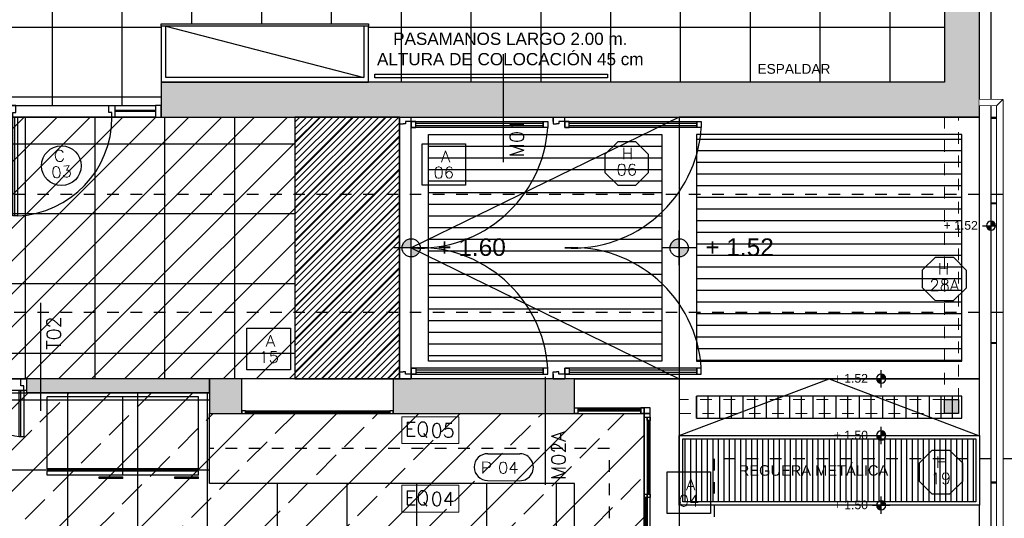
# Model space of a CAD drawing. Header units: metres. Extents: x -4243 to 4656, y 1445 to 4258.
# Tile 23 of 42: x 4487.85 to 4496.31, y 1571.44 to 1575.73. Entities that reach past the tile are written whole.
import ezdxf
from ezdxf.enums import TextEntityAlignment as Align

# ---------------------------------------------------------------- set-up
doc = ezdxf.new("R2010")
doc.units = ezdxf.units.M
doc.header["$LTSCALE"] = 0.3
doc.set_wipeout_variables(frame=1)
for name, pattern in [('ACAD_ISO12W100', [21, 12, -3, 0, -3, 0, -3]), ('DASHDOT', [1, 0.5, -0.25, 0, -0.25]), ('HIDDEN', [9.525, 6.35, -3.175]), ('RAYITAS', [0.375, 0.25, -0.125])]:
    doc.linetypes.add(name, pattern=pattern)
for name, color, linetype in [('0 notas JP', 4, 'Continuous'), ('A ALUMINIO', 4, 'Continuous'), ('A CARPINTERIA', 4, 'Continuous'), ('A CIELORRASO', 42, 'Continuous'), ('A EQUIPAMIENTO', 4, 'Continuous'), ('A HATCH MURO ALB', 252, 'Continuous'), ('A HATCH TABIQUE', 254, 'Continuous'), ('A HERRERÍA', 4, 'Continuous'), ('A HORMIGON', 6, 'Continuous'), ('A MURO', 1, 'Continuous'), ('A MURO VISTO', 2, 'Continuous'), ('A PAVIMENTO', 253, 'Continuous'), ('A PROYEECIÓN CUBIERTA', 242, 'Continuous'), ('A TABIQUE', 2, 'Continuous'), ('MURO_CONTENCIÓN', 2, 'Continuous'), ('TXT', 3, 'Continuous'), ('TXT 1.100', 3, 'Continuous'), ('TXT PLANILLAS', 3, 'Continuous'), ('TXT TERMINACIONES', 3, 'Continuous')]:
    doc.layers.add(name, color=color, linetype=linetype)
doc.layers.add('04 gris', color=252, linetype='Continuous', lineweight=13)
doc.styles.add('arial', font='arial.ttf')
doc.styles.add('atributo', font='romans.shx', dxfattribs={"height": 0.12})
doc.styles.add('ROMANS', font='romans', dxfattribs={"height": 2})
doc.styles.get("Standard").update_dxf_attribs({"font": 'arial.ttf'})
doc.styles.add('Tahoma', font='tahoma.ttf')
doc.styles.add('TXT-ANOT', font='arial.ttf')

# ---------------------------------------------------------------- blocks, each defined once
blk = doc.blocks.new('A04')
for p, q in [((0, -3.4, -10), (0, 0, -10)), ((0.025, -2.016, -10), (0.025, -0.03, -10)), ((0.05, 0, -10), (0.05, -3.4, -10)), ((0, -1.85, -10), (0, -3.4, -10)), ((0.025, -2.6907, -10), (0.025, -2.046, -10)), ((0.025, -3.37, -10), (0.025, -2.7075, -10)), ((-0.6, -3.4, -10), (0.05, -3.4, -10)), ((-0.6, -3.45, -10), (0, -3.45, -10)), ((-0.57, -3.425, -10), (-0.03, -3.425, -10)), ((0, -3.4, -10), (0, -3.45, -10)), ((0, -3.45, -10), (0, -3.4, -10)), ((0.05, -3.4, -10), (0.05, -3.45, -10))]:
    blk.add_line(p, q)
at = {"color": 8}
for p, q in [((0.0325, -0.692, -10), (0.0325, -0.06, -10)), ((0.0425, -0.692, -10), (0.0425, -0.06, -10)), ((0.0075, -1.354, -10), (0.0075, -0.722, -10)), ((0.0175, -1.354, -10), (0.0175, -0.722, -10)), ((0.0325, -2.016, -10), (0.0325, -1.384, -10)), ((0.0425, -2.016, -10), (0.0425, -1.384, -10)), ((0.0075, -2.678, -10), (0.0075, -2.046, -10)), ((0.0175, -2.678, -10), (0.0175, -2.046, -10)), ((0.0325, -3.34, -10), (0.0325, -2.708, -10)), ((0.0425, -3.34, -10), (0.0425, -2.708, -10)), ((-0.03, -3.4325, -10), (-0.57, -3.4325, -10)), ((-0.03, -3.4425, -10), (-0.57, -3.4425, -10))]:
    blk.add_line(p, q, dxfattribs=at)
at = {"elevation": -10}
blk.add_lwpolyline([(0, -3.4), (0, -3.4), (0, 0)], dxfattribs=at)
for points in [[(0.05, 0), (0.05, -0.03), (0, -0.03), (0, 0)], [(0.05, -0.03), (0.05, 0), (0, 0), (0, -0.03)], [(0.05, -0.03), (0.05, -0.06), (0.025, -0.06), (0.025, -0.03)], [(0.025, -0.692), (0.025, -0.722), (0, -0.722), (0, -0.692)], [(0.05, -0.692), (0.05, -0.722), (0.025, -0.722), (0.025, -0.692)], [(0.05, -0.722), (0.05, -0.692), (0.025, -0.692), (0.025, -0.722)], [(0.025, -1.384), (0.025, -1.354), (0, -1.354), (0, -1.384)], [(0.05, -1.384), (0.05, -1.354), (0.025, -1.354), (0.025, -1.384)], [(0.025, -2.016), (0.025, -2.046), (0, -2.046), (0, -2.016)], [(0.05, -2.046), (0.05, -2.016), (0.025, -2.016), (0.025, -2.046)], [(0.025, -2.708), (0.025, -2.678), (0, -2.678), (0, -2.708)], [(0.05, -2.708), (0.05, -2.678), (0.025, -2.678), (0.025, -2.708)], [(0.05, -3.37), (0.05, -3.4), (0, -3.4), (0, -3.37)], [(0.05, -3.37), (0.05, -3.34), (0.025, -3.34), (0.025, -3.37)], [(-0.6, -3.45), (-0.57, -3.45), (-0.57, -3.4), (-0.6, -3.4)], [(-0.03, -3.4), (0, -3.4), (0, -3.45), (-0.03, -3.45)], [(-0.03, -3.45), (0, -3.45), (0, -3.4), (-0.03, -3.4)], [(0, -3.4), (0.05, -3.4), (0.05, -3.45), (0, -3.45)]]:
    blk.add_lwpolyline(points, close=True, dxfattribs=at)
blk = doc.blocks.new('A18 p')
at = {"linetype": 'ByBlock'}
for p, q in [((0.03, 0.025), (1.27, 0.025)), ((0.03, 0), (1.27, 0))]:
    blk.add_line(p, q, dxfattribs=at)
at = {"color": 8, "linetype": 'ByBlock'}
for p, q in [((0.03, 0.0175), (1.27, 0.0175)), ((0.03, 0.0075), (1.27, 0.0075))]:
    blk.add_line(p, q, dxfattribs=at)
at = {"linetype": 'HIDDEN'}
for points in [[(0.03, 0), (0, 0), (0, 0.025), (0.03, 0.025)], [(1.3, 0), (1.27, 0), (1.27, 0.025), (1.3, 0.025)]]:
    blk.add_lwpolyline(points, close=True, dxfattribs=at)
blk = doc.blocks.new('A06')
for p, q in [((0, 2.2102), (0, 2.25)), ((0, 2.25), (0, 2.1902)), ((0, 2.25), (0.1, 2.25)), ((0.1, 2.2102), (0.1, 2.25)), ((0, 2.1902), (0.03, 2.1902)), ((1.2342, 2.1953), (0.1398, 2.1953)), ((1.2342, 2.1754), (0.1398, 2.1754)), ((0, 0.0598), (0.03, 0.0598)), ((0, 0), (0, 0.0598)), ((0, 0.0398), (0, 0)), ((0.1, 0.0398), (0.1, 0)), ((1.2342, 0.0746), (0.1398, 0.0746)), ((1.2342, 0.0547), (0.1398, 0.0547)), ((0, 0), (0.1, 0))]:
    blk.add_line(p, q)
for points in [[(0.1, 2.2102), (0.05, 2.2102), (0.05, 2.1902), (0.03, 2.1902)], [(0.1, 0.0398), (0.05, 0.0398), (0.05, 0.0598), (0.03, 0.0598)]]:
    blk.add_lwpolyline(points)
for points in [[(0.1, 2.1604), (0.1, 2.2102), (1.2342, 2.2102), (1.2342, 2.1604)], [(0.1, 2.2102), (0.1, 2.1604), (0.1398, 2.1604), (0.1398, 2.2102)], [(1.274, 2.2102), (1.274, 2.1604), (1.2342, 2.1604), (1.2342, 2.2102)], [(0.1, 0.0896), (0.1, 0.0398), (1.2342, 0.0398), (1.2342, 0.0896)], [(0.1, 0.0398), (0.1, 0.0896), (0.1398, 0.0896), (0.1398, 0.0398)], [(1.274, 0.0398), (1.274, 0.0896), (1.2342, 0.0896), (1.2342, 0.0398)]]:
    blk.add_lwpolyline(points, close=True)
for centre, start, end in [((0.1668, 2.2326), 266.55045, 356.27068), ((0.1668, 0.0174), 3.72932, 93.44955)]:
    blk.add_arc(centre, 1.1096, start, end)
blk = doc.blocks.new('C04')
for p, q in [((-0.037, 0), (-0.037, 0.85)), ((-1.25, 0), (-0.025, 0)), ((-0.9, -0.05), (-1.25, -0.05)), ((-0.9, -0.06), (-1.25, -0.06)), ((0, -0.1), (-1.25, -0.1))]:
    blk.add_line(p, q)
for points in [[(-0.065, 0), (-0.065, 0.85), (-0.025, 0.85), (-0.025, 0)], [(-1.3, -0.1), (-1.25, -0.1), (-1.25, 0), (-1.3, 0)]]:
    blk.add_lwpolyline(points, close=True)
for points in [[(-0.875, 0), (-0.875, -0.04), (-0.85, -0.04), (-0.85, -0.1), (-0.9, -0.1), (-0.9, 0), (-0.875, 0)], [(-0.025, 0), (-0.025, -0.04), (-0.05, -0.04), (-0.05, -0.1), (0, -0.1), (0, 0), (-0.025, 0)]]:
    blk.add_lwpolyline(points)
blk.add_arc((-0.0273, 0.0031), 0.8477, 92.39664, 180.20703)
blk = doc.blocks.new('C05 p')
at = {"layer": 'A CARPINTERIA'}
for p, q in [((0.037, 0.1), (0.037, 0.95)), ((1.247, 0.1), (1.247, 0.5)), ((1.3, 0.1), (0.025, 0.1)), ((0, 0), (1.3, 0))]:
    blk.add_line(p, q, dxfattribs=at)
for points in [[(0.065, 0.1), (0.065, 0.95), (0.025, 0.95), (0.025, 0.1)], [(1.275, 0.1), (1.275, 0.5), (1.235, 0.5), (1.235, 0.1)]]:
    blk.add_lwpolyline(points, close=True, dxfattribs=at)
for points in [[(0.025, 0.1), (0.025, 0.06), (0.05, 0.06), (0.05, 0), (0, 0), (0, 0.1), (0.025, 0.1)], [(1.275, 0.1), (1.275, 0.06), (1.25, 0.06), (1.25, 0), (1.3, 0), (1.3, 0.1), (1.275, 0.1)]]:
    blk.add_lwpolyline(points, dxfattribs=at)
for centre, radius, start, end in [((0.0273, 0.1031), 0.8477, 359.79297, 87.60336), ((1.2791, 0.0983), 0.4041, 96.26735, 179.75877)]:
    blk.add_arc(centre, radius, start, end, dxfattribs=at)
blk = doc.blocks.new('E HELADERA')
at = {"linetype": 'Continuous'}
for p, q in [((1061.5272, 765.9498), (1061.5272, 765.9355)), ((1061.5272, 765.9498), (1061.73, 765.9498)), ((1061.73, 765.9355), (1061.5272, 765.9355)), ((1061.5272, 765.9215), (1062.1772, 765.9215)), ((1061.5272, 765.9215), (1061.5272, 765.8865)), ((1061.73, 765.9498), (1061.73, 765.9355)), ((1062.1772, 765.9215), (1062.1772, 765.8865)), ((1061.5272, 765.8865), (1062.1772, 765.8865)), ((1061.5272, 765.8665), (1062.1772, 765.8665)), ((1061.5272, 765.8665), (1061.5272, 765.2465)), ((1061.5572, 765.8865), (1061.5572, 765.8665)), ((1062.0972, 765.8865), (1062.0972, 765.8665)), ((1062.1772, 765.8665), (1062.1772, 765.2465)), ((1061.5272, 765.2465), (1062.1772, 765.2465))]:
    blk.add_line(p, q, dxfattribs=at)
blk = doc.blocks.new('*U516')
at = {"linetype": 'DASHDOT'}
blk.add_line((0, -7.94), (0, -1640.17), dxfattribs=at)
at = {"style": 'Tahoma', "flags": 8}
for tag, p in [('NOMBRE_DE_CORTE_1', (0, 0)), ('NOMBRE_DE_CORTE_2', (0, -1648.11))]:
    blk.add_attdef(tag, text='', height=4, dxfattribs=at).set_placement(p, align=Align.BOTTOM_CENTER)
for tag, p in [('NUMERO_DE_PAGINA_1', (0, -1.59)), ('NUMERO_DE_PAGINA_2', (0, -1649.7))]:
    blk.add_attdef(tag, text='', height=3, dxfattribs=at).set_placement(p, align=Align.TOP_CENTER)
blk = doc.blocks.new('*U519')
at = {"color": 0, "linetype": 'ByBlock', "ltscale": 0.1}
blk.add_lwpolyline([(0, 0.344), (0.119, 0.344), (0.288, 0.175), (0.288, -0.064), (0.119, -0.233), (0, -0.233), (-0.119, -0.233), (-0.288, -0.064), (-0.288, 0.175), (-0.119, 0.344)], close=True, dxfattribs=at)
at = {"color": 0, "style": 'ROMANS', "width": 1.1}
blk.add_text('H', height=0.15, dxfattribs=at).set_placement((-0.088, 0.112))
at = {"color": 0, "linetype": 'ByBlock', "style": 'ROMANS', "width": 1.05}
blk.add_attdef('NRO', text='', height=0.15, dxfattribs=at).set_placement((0, -0.027), align=Align.MIDDLE)
blk = doc.blocks.new('*U518')
at = {"color": 0, "linetype": 'ByBlock'}
blk.add_lwpolyline([(-0.287, -0.195), (0.287, -0.195), (0.287, 0.354), (-0.287, 0.354)], close=True, dxfattribs=at)
at = {"color": 0, "linetype": 'ByBlock', "style": 'ROMANS', "width": 1.1}
blk.add_text('A', height=0.15, dxfattribs=at).set_placement((-0.088, 0.112))
at = {"color": 0, "linetype": 'ByBlock', "style": 'ROMANS', "width": 1.05}
blk.add_attdef('NRO', text='', height=0.15, dxfattribs=at).set_placement((0, -0.027), align=Align.MIDDLE)
blk = doc.blocks.new('*U517')
blk.add_circle((0.003, 0.055), 0.262)
at = {"style": 'ROMANS', "width": 1.1}
blk.add_text('C', height=0.15, dxfattribs=at).set_placement((-0.088, 0.112))
at = {"color": 0, "linetype": 'ByBlock', "style": 'ROMANS', "width": 1.05}
blk.add_attdef('NRO', text='', height=0.15, dxfattribs=at).set_placement((0, -0.027), align=Align.MIDDLE)
blk = doc.blocks.new('equipamiento')
at = {"lineweight": 0}
blk.add_lwpolyline([(2005.1724, 1488.5092), (2005.1724, 1488.2778), (2005.6633, 1488.2783), (2005.6633, 1488.5092)], close=True, dxfattribs=at)
at = {"lineweight": 0, "insert": (2005.1995, 1488.462), "char_height": 0.12, "attachment_point": 1}
blk.add_mtext_dynamic_manual_height_columns('{\\Fromans|c0;EQ}', width=0.097626, gutter_width=7.5, heights=[0], dxfattribs=at)
blk = doc.blocks.new('equipamiento.')
blk.add_blockref('equipamiento', (0, 0))
at = {"style": 'atributo'}
blk.add_attdef('00', (2005.4221, 1488.3312), '', height=0.12, dxfattribs=at)
blk = doc.blocks.new('*U520')
for p, q in [((-0.273, 0.158), (0.153, 0.158)), ((-0.273, -0.198), (0.153, -0.198))]:
    blk.add_line(p, q)
for centre, start, end in [((-0.273, -0.02), 90, 270), ((0.153, -0.02), 270, 90)]:
    blk.add_arc(centre, 0.178, start, end)
at = {"style": 'ROMANS', "width": 1.1}
blk.add_text('P', height=0.15, dxfattribs=at).set_placement((-0.365, -0.102))
at = {"color": 0, "linetype": 'ByBlock', "style": 'ROMANS', "width": 1.05}
blk.add_attdef('NRO', text='', height=0.15, dxfattribs=at).set_placement((0, -0.027), align=Align.MIDDLE)
blk = doc.blocks.new('TIPO_MURO')
at = {"linetype": 'Continuous'}
blk.add_line((-1.161, 0), (0, 0), dxfattribs=at)
at = {"style": 'ROMANS', "oblique": 0.1745}
blk.add_attdef('M00', text='', height=0.15, dxfattribs=at).set_placement((-0.606, 0.22), align=Align.TOP_LEFT)
blk = doc.blocks.new('A$C4CB05E78')
at = {"layer": 'TXT PLANILLAS'}
ref = blk.add_blockref('TIPO_MURO', (17.67, 1.6961), dxfattribs=dict(at, xscale=0.8, yscale=0.8, zscale=0.8, rotation=270))
ref.add_attrib('M00', 'M01', dxfattribs={"layer": '0', "height": 0.12, "rotation": 90, "style": 'ROMANS', "oblique": 0.17453}).set_placement((17.7263, 2.0673), align=Align.TOP_RIGHT)
ref = blk.add_blockref('TIPO_MURO', (13.692, -0.4405), dxfattribs=dict(at, xscale=0.8, yscale=0.8, zscale=0.8, rotation=270))
ref.add_attrib('M00', 'T02', dxfattribs={"layer": '0', "height": 0.12, "rotation": 90, "style": 'ROMANS', "oblique": 0.17453}).set_placement((13.7482, 0.3703), align=Align.TOP_RIGHT)
ref = blk.add_blockref('TIPO_MURO', (18.0293, -1.077), dxfattribs=dict(at, xscale=0.8, yscale=0.8, zscale=0.8, rotation=270))
ref.add_attrib('M00', 'M02A', dxfattribs={"layer": '0', "height": 0.12, "rotation": 90, "style": 'ROMANS', "oblique": 0.17453}).set_placement((18.0856, -0.6141), align=Align.TOP_RIGHT)
blk = doc.blocks.new('Reguera 1')
at = {"layer": 'A HERRERÍA'}
h = blk.add_hatch(dxfattribs=at)
h.set_pattern_fill('LINE', color=252, scale=0.015, angle=450)
h.set_pattern_definition([(90, (24.151026, 3.482575), (-0.047625, 3e-17), [])])
h.paths.add_polyline_path([(26.671, 2.9422), (24.151, 2.9426), (24.151, 3.4826), (26.671, 3.4822)])
at = {"layer": 'A HERRERÍA', "color": 252}
blk.add_lwpolyline([(24.121, 3.5126), (26.701, 3.5126), (26.701, 2.9127), (24.121, 2.9126), (24.121, 3.5126), (24.121, 3.5126)], dxfattribs=at)
blk.add_lwpolyline([(24.151, 3.4826), (26.671, 3.4826), (26.671, 2.9427), (24.151, 2.9426)], close=True, dxfattribs=at)
blk = doc.blocks.new('NIVEL')
h = blk.add_hatch(color=256)
h.paths.add_polyline_path([(0, 0.0782, 0.414214), (-0.0782, 0), (0, 0)])
h.paths.add_polyline_path([(0.0782, 0), (0, 0), (0, -0.0782, 0.414214)])
for p, q in [((0, -0.1483), (0, 0.1483)), ((0.1483, 0), (-0.1483, 0))]:
    blk.add_line(p, q)
blk.add_circle((0, 0), 0.0782)
at = {"style": 'arial'}
blk.add_attdef('NIVEL', (0.2249, -0.0682), '', height=0.15, dxfattribs=at)
blk = doc.blocks.new('EQ10')
at = {"layer": 'A EQUIPAMIENTO'}
blk.add_lwpolyline([(-1.78, 0), (0, 0), (0, -0.02), (-1.78, -0.02)], close=True, dxfattribs=at)
blk.add_lwpolyline([(-1.74, -0.02), (-1.78, -0.02), (-1.78, -0.5), (0, -0.5), (0, -0.02), (-0.04, -0.02), (-0.04, -0.46), (-1.74, -0.46), (-1.74, -0.02)], dxfattribs=at)
blk = doc.blocks.new('cielorraso')
at = {"layer": 'A CIELORRASO'}
h = blk.add_hatch(dxfattribs=at)
h.set_pattern_fill('_USER', color=256, scale=0.2, angle=45, pattern_type=0)
h.set_pattern_definition([(45, (0, 0), (-0.141421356, 0.141421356), [])])
h.paths.add_polyline_path([(4465.6535, 1574.8892), (4491.111, 1574.8892), (4491.111, 1572.6392), (4481.4162, 1572.6392), (4481.4162, 1572.0142), (4472.219, 1572.0142), (4472.219, 1572.6392), (4465.6535, 1572.6392)])
h = blk.add_hatch(dxfattribs=at)
h.set_pattern_fill('JIS_STN_2.5', color=256, scale=0.2)
h.paths.add_polyline_path([(4486.0787, 1572.5192), (4489.4787, 1572.5192), (4489.4787, 1572.3392), (4493.2143, 1572.3393), (4493.2143, 1568.9392), (4486.0787, 1568.9393)])
blk = doc.blocks.new('CIELORRASO1')
at = {"layer": 'A CIELORRASO'}
for points in [[(4565.6535, 1574.8892), (4591.111, 1574.8892), (4591.111, 1572.6392), (4581.4162, 1572.6392), (4581.4162, 1572.0142), (4572.219, 1572.0142), (4572.219, 1572.6392), (4565.6535, 1572.6392)], [(4586.0787, 1572.5192), (4589.4787, 1572.5192), (4589.4787, 1572.3392), (4593.2143, 1572.3393), (4593.2143, 1568.9392), (4586.0787, 1568.9393)]]:
    blk.add_lwpolyline(points, close=True, dxfattribs=at)
at = {"layer": 'A ALUMINIO'}
blk.add_blockref('cielorraso', (99.999, -0.0009), dxfattribs=at)

msp = doc.modelspace()

# ---------------------------------------------------------------- hatches: boundary and pattern name
at = {"layer": 'A HATCH MURO ALB'}
h = msp.add_hatch(color=256, dxfattribs=at)
h.dxf.hatch_style = 1
h.paths.add_polyline_path([(4496.09429, 1576.40194), (4495.81429, 1576.40194), (4495.81429, 1576.39194), (4495.79429, 1576.39194), (4495.79429, 1575.18922), (4489.06353, 1575.18922), (4489.06353, 1574.88922), (4496.09429, 1574.88922)])
h = msp.add_hatch(color=256, dxfattribs=at)
h.dxf.hatch_style = 1
h.paths.add_polyline_path([(4491.05603, 1572.63918), (4491.05603, 1572.33918), (4492.61427, 1572.33927), (4492.61427, 1572.38927), (4492.61427, 1572.63918)])
h.paths.add_polyline_path([(4489.47874, 1572.63918), (4489.47874, 1572.33918), (4489.75603, 1572.33918), (4489.75603, 1572.53925), (4489.75603, 1572.56425), (4489.75603, 1572.63918)])
h.paths.add_polyline_path([(4493.51427, 1568.63925), (4493.51427, 1568.93925), (4488.02874, 1568.93925), (4488.02874, 1568.88925), (4488.02874, 1568.63925)])
h.paths.add_polyline_path([(4486.07874, 1568.63923), (4486.07874, 1568.88925), (4486.07874, 1568.93925), (4484.00875, 1568.93925), (4484.00874, 1568.63925)])
h.paths.add_polyline_path([(4481.71624, 1568.93925), (4481.71624, 1570.58925), (4481.41624, 1570.58925), (4481.41624, 1568.63927), (4482.53874, 1568.63925), (4482.53874, 1568.93925)])
h.paths.add_polyline_path([(4481.41624, 1571.63925), (4481.71624, 1571.63925), (4481.71624, 1572.63925), (4481.41624, 1572.63925)])
at = {"layer": 'A HATCH TABIQUE'}
h = msp.add_hatch(color=256, dxfattribs=at)
h.dxf.hatch_style = 1
h.paths.add_polyline_path([(4489.47874, 1572.63918), (4487.90603, 1572.63918), (4487.90603, 1572.51924), (4489.47874, 1572.51924)])
at = {"layer": 'A HORMIGON'}
h = msp.add_hatch(color=251, dxfattribs=at)
h.dxf.hatch_style = 1
h.paths.add_polyline_path([(4495.91429, 1572.33906), (4495.79429, 1572.33906), (4495.79429, 1572.45906), (4495.91429, 1572.45906)])
at = {"layer": 'A PAVIMENTO'}
h = msp.add_hatch(dxfattribs=at)
h.set_pattern_fill('_USER', color=256, scale=0.6, angle=900, double=1, pattern_type=0)
h.set_pattern_definition([(180, (4432.9265, 1437.6616), (-4e-16, -0.6), []), (270, (4432.9265, 1437.6616), (0.6, -4e-16), [])])
h.paths.add_polyline_path([(4493.67427, 1582.53922), (4493.67429, 1578.44207), (4495.79429, 1578.44207), (4495.79429, 1575.18922), (4490.84349, 1575.18921), (4490.84349, 1575.68921), (4489.06353, 1575.68921), (4489.06353, 1574.98922), (4487.76353, 1574.98922), (4487.76353, 1582.53921)])
h = msp.add_hatch(dxfattribs=at)
h.set_pattern_fill('_USER', color=256, scale=0.6, angle=1260, double=1, pattern_type=0)
h.set_pattern_definition([(360, (4751.89445, 1300.45805), (7e-16, 0.6), []), (90, (4751.89445, 1300.45805), (-0.6, 6e-16), [])])
h.paths.add_polyline_path([(4485.79693, 1574.88916), (4485.79693, 1574.7892), (4485.58751, 1574.88916)], flags=16)
h.paths.add_polyline_path([(4484.9636, 1574.6892), (4487.76348, 1574.6892), (4487.76348, 1574.7392), (4487.76348, 1574.88916), (4490.21104, 1574.88915), (4490.21104, 1572.63915), (4481.41624, 1572.63921), (4481.41624, 1572.01422), (4479.64625, 1572.01422), (4479.64625, 1572.13922), (4479.34625, 1572.13922), (4479.34625, 1572.63922), (4474.28904, 1572.63922), (4474.28904, 1572.13922), (4473.98904, 1572.13922), (4473.98904, 1572.01422), (4472.21904, 1572.01422), (4472.21904, 1572.63922), (4466.55896, 1572.63922), (4466.55896, 1574.88921), (4472.27353, 1574.8892), (4472.27353, 1574.6892), (4475.83607, 1574.6892), (4476.20889, 1574.6892), (4477.32353, 1574.6892), (4478.98271, 1574.6892), (4479.17019, 1574.6892), (4480.12353, 1574.6892), (4480.12353, 1574.88918), (4484.9636, 1574.88916)])
h = msp.add_hatch(dxfattribs=at)
h.set_pattern_fill('_USER', color=256, scale=0.04, angle=945, pattern_type=0)
h.set_pattern_definition([(45, (4751.584674, 1300.45815), (-0.0282842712, 0.0282842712), [])])
h.paths.add_polyline_path([(4490.21104, 1572.63919), (4491.11104, 1572.63918), (4491.11104, 1574.88919), (4490.21104, 1574.88919)])
h = msp.add_hatch(dxfattribs=at)
h.set_pattern_fill('_USER', color=256, scale=0.1, pattern_type=0)
h.set_pattern_definition([(360, (4493.36427, 1574.73921), (1e-16, 0.1), [])])
h.paths.add_polyline_path([(4491.36104, 1574.73921), (4493.36427, 1574.73921), (4493.36427, 1572.78918), (4491.36104, 1572.78918)])
h = msp.add_hatch(dxfattribs=at)
h.set_pattern_fill('_USER', color=256, scale=0.1, pattern_type=0)
h.set_pattern_definition([(360, (0, 0), (1e-16, 0.1), [])])
h.paths.add_polyline_path([(4493.66427, 1572.78918), (4495.94429, 1572.78918), (4495.94429, 1574.73922), (4493.66427, 1574.73922)])
h = msp.add_hatch(dxfattribs=at)
h.set_pattern_fill('_USER', color=256, scale=0.6, angle=900, double=1, pattern_type=0)
h.set_pattern_definition([(180, (-3544377.9397, -1099624.94374), (-4e-16, -0.6), []), (270, (-3544377.9397, -1099624.94374), (0.6, -2e-15), [])])
h.paths.add_polyline_path([(4490.81427, 1569.53924), (4490.81427, 1568.93925), (4490.86016, 1568.93925), (4490.86016, 1569.63925), (4491.99507, 1569.63925), (4491.99507, 1569.48925), (4492.00021, 1569.48925), (4492.00021, 1568.93925), (4492.11427, 1568.93925), (4492.11427, 1569.53925), (4492.61427, 1569.53925), (4492.61427, 1571.73924), (4489.47874, 1571.73924), (4489.47874, 1572.33918), (4489.47874, 1572.51924), (4487.90603, 1572.51924), (4487.90603, 1572.53925), (4487.88103, 1572.53925), (4487.88103, 1572.53924), (4487.48103, 1572.53925), (4487.48103, 1572.53925), (4486.63103, 1572.53924), (4486.60603, 1572.53924), (4486.60603, 1572.51924), (4486.07874, 1572.51924), (4486.07874, 1570.93925), (4486.07874, 1570.03925), (4486.07874, 1568.93925), (4486.07874, 1568.93925), (4488.02874, 1568.93925), (4488.06427, 1568.93925), (4488.06427, 1569.53924)])
h = msp.add_hatch(dxfattribs=at)
h.set_pattern_fill('_USER', color=256, scale=0.1, angle=-270, pattern_type=0)
h.set_pattern_definition([(90, (4493.66427, 1572.48918), (-0.1, 9e-17), [])])
h.paths.add_polyline_path([(4495.94429, 1572.48918), (4493.66427, 1572.48918), (4493.66427, 1572.30095), (4495.94429, 1572.30095)])

# ---------------------------------------------------------------- linework, layer by layer
at = {"layer": '04 gris', "linetype": 'RAYITAS', "ltscale": 0.3}
for points in [[(4495.79429, 1572.45918), (4495.91429, 1572.45918), (4495.91429, 1574.88922), (4495.79429, 1574.88922)], [(4495.79429, 1572.45918), (4493.51427, 1572.45918), (4493.51427, 1572.33918), (4495.79429, 1572.33918)]]:
    msp.add_lwpolyline(points, close=True, dxfattribs=at)
at = {"layer": 'A EQUIPAMIENTO', "color": 251}
msp.add_line((4489.10353, 1575.66921), (4490.80349, 1575.22923), dxfattribs=at)
at = {"layer": 'A EQUIPAMIENTO'}
msp.add_lwpolyline([(4492.89855, 1575.22637), (4490.89855, 1575.22637), (4490.89855, 1575.25676), (4492.89855, 1575.25676)], close=True, dxfattribs=at)
msp.add_lwpolyline([(4492.61427, 1569.53925), (4492.61427, 1571.73924), (4489.47874, 1571.73924), (4489.47874, 1572.33918)], dxfattribs=at)
at = {"layer": 'A EQUIPAMIENTO', "linetype": 'RAYITAS'}
msp.add_lwpolyline([(4492.11427, 1569.23925), (4492.91427, 1569.23925), (4492.91422, 1572.03925), (4489.47874, 1572.03919)], dxfattribs=at)
at = {"layer": 'A HERRERÍA'}
for points in [[(4496.09429, 1575.03922), (4496.29428, 1575.03922), (4496.29428, 1566.4408), (4496.24428, 1566.4408), (4496.24428, 1574.98922), (4496.09429, 1574.98922)], [(4496.19429, 1574.87765), (4496.19429, 1574.88765), (4496.24428, 1574.88765), (4496.24428, 1574.87765)], [(4496.19429, 1574.14154), (4496.19429, 1574.15154), (4496.24428, 1574.15154), (4496.24428, 1574.14154)], [(4496.19429, 1572.94154), (4496.19429, 1572.95154), (4496.24428, 1572.95154), (4496.24428, 1572.94154)], [(4495.91429, 1572.33906), (4495.79429, 1572.33906), (4495.79429, 1572.45906), (4495.91429, 1572.45906)], [(4496.19429, 1571.74154), (4496.19429, 1571.75154), (4496.24428, 1571.75154), (4496.24428, 1571.74154)]]:
    msp.add_lwpolyline(points, close=True, dxfattribs=at)
at = {"layer": 'A MURO'}
for points in [[(4496.09429, 1576.40194), (4495.81429, 1576.40194), (4495.81429, 1576.39194), (4495.79429, 1576.39194), (4495.79429, 1575.18922), (4489.06353, 1575.18922), (4489.06353, 1574.88922), (4496.09429, 1574.88922), (4496.09429, 1576.40194)], [(4489.75603, 1572.33918), (4489.75603, 1572.63918), (4489.47874, 1572.63918), (4489.47874, 1572.33918), (4489.75603, 1572.33918)], [(4492.61427, 1572.33918), (4492.61427, 1572.63918), (4491.05603, 1572.63918), (4491.05603, 1572.33918), (4492.61427, 1572.33927)]]:
    msp.add_lwpolyline(points, dxfattribs=at)
at = {"layer": 'A MURO VISTO'}
for p, q in [((4491.05603, 1572.63918), (4489.75603, 1572.63918)), ((4489.75603, 1572.33918), (4491.05603, 1572.33918))]:
    msp.add_line(p, q, dxfattribs=at)
msp.add_lwpolyline([(4492.61427, 1572.63918), (4493.51427, 1572.63918), (4493.51427, 1568.93925)], dxfattribs=at)
at = {"layer": 'A PAVIMENTO'}
for points in [[(4491.11104, 1574.88918), (4490.21104, 1574.88918), (4490.21104, 1574.84936), (4490.21104, 1574.82936), (4490.21104, 1572.63918), (4491.11104, 1572.63918), (4491.11104, 1574.88918)], [(4491.21104, 1574.88921), (4493.51427, 1574.88921), (4493.51427, 1572.63918), (4491.21104, 1572.63918)], [(4493.51427, 1572.63918), (4496.09429, 1572.63918), (4496.09429, 1574.88922), (4493.51427, 1574.88922)], [(4491.36104, 1574.73921), (4493.36427, 1574.73921), (4493.36427, 1572.78918), (4491.36104, 1572.78918)], [(4493.66427, 1572.78918), (4495.94429, 1572.78918), (4495.94429, 1574.73922), (4493.66427, 1574.73922)], [(4496.09429, 1572.63918), (4493.51427, 1572.63918), (4493.51427, 1572.15095), (4496.09429, 1572.15095)], [(4495.94429, 1572.48918), (4493.66427, 1572.48918), (4493.66427, 1572.30095), (4495.94429, 1572.30095)], [(4493.51427, 1569.5208), (4496.09429, 1569.5208), (4496.09429, 1571.55095), (4493.51427, 1571.55095)]]:
    msp.add_lwpolyline(points, close=True, dxfattribs=at)
for points in [[(4493.51427, 1574.88921), (4491.21104, 1573.7642), (4493.51427, 1572.63918)], [(4491.11104, 1574.82933), (4491.11104, 1572.69897)], [(4493.51427, 1572.15095), (4494.80428, 1572.63918), (4496.08632, 1572.15095)]]:
    msp.add_lwpolyline(points, dxfattribs=at)
at = {"layer": 'A PROYEECIÓN CUBIERTA', "linetype": 'RAYITAS'}
msp.add_lwpolyline([(4496.39429, 1583.36921), (4496.39429, 1571.95095), (4493.81427, 1571.95095), (4493.81427, 1568.33925), (4481.11624, 1568.33925), (4481.11624, 1571.33922), (4472.51904, 1571.33922), (4472.51904, 1568.33925), (4462.88353, 1568.33925), (4462.87445, 1572.19672), (4461.7833, 1572.19672), (4461.7833, 1583.36921), (4496.39429, 1583.36921)], dxfattribs=at)
at = {"layer": 'A TABIQUE'}
msp.add_lwpolyline([(4489.47874, 1572.63918), (4487.90603, 1572.63918), (4487.90603, 1572.51924), (4489.47874, 1572.51924)], close=True, dxfattribs=at)
at = {"layer": 'MURO_CONTENCIÓN'}
msp.add_lwpolyline([(4495.09429, 1569.5208), (4496.19429, 1569.5208), (4496.19429, 1569.5208), (4496.19429, 1587.88037), (4495.19429, 1587.88037), (4495.19429, 1588.93037), (4496.19429, 1588.93037), (4496.19429, 1592.66924)], dxfattribs=at)

# ---------------------------------------------------------------- block references
msp.add_blockref('EQ10', (4490.84349, 1575.68921))
at = {"layer": 'A ALUMINIO'}
for name, p in [('CIELORRASO1', (-100, 0)), ('A06', (4491.11104, 1572.63918))]:
    msp.add_blockref(name, p, dxfattribs=at)
at = {"layer": 'A ALUMINIO', "xscale": -1, "rotation": 180}
for name, p in [('A18 p', (4489.75603, 1572.36418)), ('A04', (4493.21427, 1568.93925, 10))]:
    msp.add_blockref(name, p, dxfattribs=at)
at = {"layer": 'A CARPINTERIA', "color": 6, "rotation": 180}
msp.add_blockref('C04', (4487.76353, 1574.88921), dxfattribs=at)
at = {"layer": 'A CARPINTERIA', "xscale": -1, "rotation": 180}
msp.add_blockref('C05 p', (4486.60603, 1572.63924), dxfattribs=at)
at = {"layer": 'A EQUIPAMIENTO', "extrusion": (0, 0, -1), "xscale": -1, "zscale": -1, "rotation": 180}
for p in [(-5550.26009, 2337.73078), (-5550.91009, 2337.73078)]:
    msp.add_blockref('E HELADERA', p, dxfattribs=at)
at = {"layer": 'A HERRERÍA'}
for name, p in [('A$C4CB05E78', (4474.33197, 1572.80412)), ('A06', (4492.43023, 1572.63918))]:
    msp.add_blockref(name, p, dxfattribs=at)
at = {"layer": 'A PAVIMENTO'}
msp.add_blockref('Reguera 1', (4469.39324, 1568.63837), dxfattribs=at)
at = {"layer": 'TXT 1.100'}
ref = msp.add_blockref('NIVEL', (4496.19429, 1573.95426), dxfattribs=dict(at, xscale=-0.5, yscale=0.5, zscale=0.5))
ref.add_attrib('NIVEL', '+ 1.52', (4495.78681, 1573.92014), dxfattribs={"layer": '0', "height": 0.075, "style": 'arial'})
at = {"layer": 'TXT 1.100', "rotation": 359.9658878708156}
for p, values in [((4491.21104, 1573.76418), {'NIVEL': '+ 1.60'}), ((4493.51423, 1573.76418), {'NIVEL': '+ 1.52'})]:
    msp.add_blockref('NIVEL', p, dxfattribs=at).add_auto_attribs(values)
at = {"layer": 'TXT 1.100'}
ref = msp.add_blockref('NIVEL', (4495.25008, 1572.63918), dxfattribs=dict(at, xscale=-0.5, yscale=0.5, zscale=0.5))
ref.add_attrib('NIVEL', '+ 1.52', (4494.84259, 1572.60506), dxfattribs={"layer": '0', "height": 0.075, "style": 'arial'})
ref = msp.add_blockref('NIVEL', (4495.25008, 1572.15095), dxfattribs=dict(at, xscale=-0.5, yscale=0.5, zscale=0.5))
ref.add_attrib('NIVEL', '+ 1.50', (4494.84259, 1572.11683), dxfattribs={"layer": '0', "height": 0.075, "style": 'arial'})
ref = msp.add_blockref('NIVEL', (4495.25008, 1571.55095), dxfattribs=dict(at, xscale=-0.5, yscale=0.5, zscale=0.5))
ref.add_attrib('NIVEL', '+ 1.50', (4494.84259, 1571.51683), dxfattribs={"layer": '0', "height": 0.075, "style": 'arial'})
at = {"layer": 'TXT PLANILLAS'}
for name, p, xscale, yscale, zscale, rotation, values in [('*U517', (4488.20495, 1574.4349), 0.65, 0.65, 0.65, 4.089257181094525, {'NRO': '03'}), ('*U519', (4495.79239, 1573.46125), 0.6499999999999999, 0.6499999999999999, 0.6499999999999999, 359.4888141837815, {'NRO': '28A'})]:
    msp.add_blockref(name, p, dxfattribs=dict(at, xscale=xscale, yscale=yscale, zscale=zscale, rotation=rotation)).add_auto_attribs(values)
ref = msp.add_blockref('*U518', (4491.49112, 1574.42932), dxfattribs=dict(at, xscale=-0.65, yscale=0.65, zscale=0.65))
ref.add_attrib('NRO', '06', dxfattribs={"layer": '0', "color": 0, "linetype": 'ByBlock', "height": 0.0975, "style": 'ROMANS', "width": 1.05}).set_placement((4491.49112, 1574.41171), align=Align.MIDDLE)
at = {"layer": 'TXT PLANILLAS', "extrusion": (0, 0, -1)}
ref = msp.add_blockref('*U519', (-4493.06382, 1574.45374), dxfattribs=dict(at, xscale=0.65, yscale=0.65, zscale=-0.65))
ref.add_attrib('NRO', '06', dxfattribs={"layer": '0', "color": 0, "linetype": 'ByBlock', "ltscale": 0.5, "height": 0.0975, "rotation": 180, "style": 'ROMANS', "text_generation_flag": 6, "width": 1.05}).set_placement((4493.06382, 1574.43613), align=Align.MIDDLE)
at = {"layer": 'TXT PLANILLAS'}
ref = msp.add_blockref('*U518', (4489.98622, 1572.84294), dxfattribs=dict(at, xscale=-0.65, yscale=0.65, zscale=0.65))
ref.add_attrib('NRO', '15', dxfattribs={"layer": '0', "color": 0, "linetype": 'ByBlock', "height": 0.0975, "style": 'ROMANS', "width": 1.05}).set_placement((4489.98622, 1572.82533), align=Align.MIDDLE)
ref = msp.add_blockref('equipamiento.', (2485.95704, 83.80359), dxfattribs=at)
ref.add_attrib('00', '05', (4491.37911, 1572.13479), dxfattribs={"height": 0.12, "rotation": 360, "style": 'atributo'})
at = {"layer": 'TXT PLANILLAS', "extrusion": (0, 0, -1)}
ref = msp.add_blockref('*U520', (-4492.04592, 1571.89132), dxfattribs=dict(at, xscale=-0.6500000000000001, yscale=0.6500000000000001, zscale=-0.6500000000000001, rotation=0.1551638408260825))
ref.add_attrib('NRO', '04', dxfattribs={"layer": '0', "color": 0, "linetype": 'ByBlock', "ltscale": 0.5, "height": 0.0975, "rotation": 179.844834, "style": 'ROMANS', "text_generation_flag": 6, "width": 1.05}).set_placement((4492.04587, 1571.87371), align=Align.MIDDLE)
at = {"layer": 'TXT PLANILLAS'}
ref = msp.add_blockref('*U519', (4495.76333, 1571.79967), dxfattribs=dict(at, xscale=-0.6499999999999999, yscale=0.6499999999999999, zscale=0.6499999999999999))
ref.add_attrib('NRO', '19', dxfattribs={"layer": '0', "color": 0, "linetype": 'ByBlock', "height": 0.0975, "style": 'ROMANS', "width": 1.05}).set_placement((4495.76333, 1571.78207), align=Align.MIDDLE)
ref = msp.add_blockref('*U518', (4493.59749, 1571.60751), dxfattribs=dict(at, xscale=-0.65, yscale=0.65, zscale=0.65))
ref.add_attrib('NRO', '04', dxfattribs={"layer": '0', "color": 0, "linetype": 'ByBlock', "height": 0.0975, "style": 'ROMANS', "width": 1.05}).set_placement((4493.59749, 1571.58991), align=Align.MIDDLE)
ref = msp.add_blockref('equipamiento.', (2485.95704, 83.21378), dxfattribs=at)
ref.add_attrib('00', '04', (4491.37911, 1571.54498), dxfattribs={"height": 0.12, "rotation": 360, "style": 'atributo'})

# ---------------------------------------------------------------- texts
at = {"layer": 'TXT', "ltscale": 0.3, "insert": (4494.66881, 1571.84969), "char_height": 0.09, "width": 2.3034861, "attachment_point": 5, "rotation": 0.011622, "style": 'TXT-ANOT'}
msp.add_mtext('REGUERA METÁLICA', dxfattribs=at)
at = {"layer": 'TXT TERMINACIONES', "insert": (4492.06244, 1575.47384), "char_height": 0.105, "width": 2.9745119, "attachment_point": 5, "style": 'TXT-ANOT'}
msp.add_mtext('PASAMANOS LARGO 2.00 m.\\PALTURA DE COLOCACIÓN 45 cm', dxfattribs=at)
at = {"layer": 'TXT TERMINACIONES', "insert": (4494.50055, 1575.30269), "char_height": 0.105, "attachment_point": 5, "style": 'TXT-ANOT'}
msp.add_mtext_dynamic_manual_height_columns('{\\H0.8x;ESPALDAR}', width=2.7180403, gutter_width=0.000625, heights=[0], dxfattribs=at)

# ---------------------------------------------------------------- next in the draw order: wipeouts: each hides what was drawn before it
msp.add_wipeout([(4496.09429, 1575.03922), (4496.29428, 1575.03922), (4496.29428, 1566.4408), (4496.24428, 1566.4408), (4496.24428, 1574.98922), (4496.09429, 1574.98922)]).dxf.layer = 'A HERRERÍA'

# ---------------------------------------------------------------- next in the draw order: linework, layer by layer
at = {"layer": 'A HERRERÍA'}
msp.add_lwpolyline([(4496.24428, 1574.98922), (4496.29428, 1575.03922)], dxfattribs=at)

# ---------------------------------------------------------------- next in the draw order: block references
at = {"layer": '0 notas JP', "linetype": 'ACAD_ISO12W100', "yscale": 0.035, "zscale": 0.035, "rotation": 90}
for p, xscale in [((4446.72019, 1574.22576), -0.035), ((4446.72019, 1573.21145), 0.035)]:
    msp.add_blockref('*U516', p, dxfattribs=dict(at, xscale=xscale))

doc.saveas('drawing.dxf')
